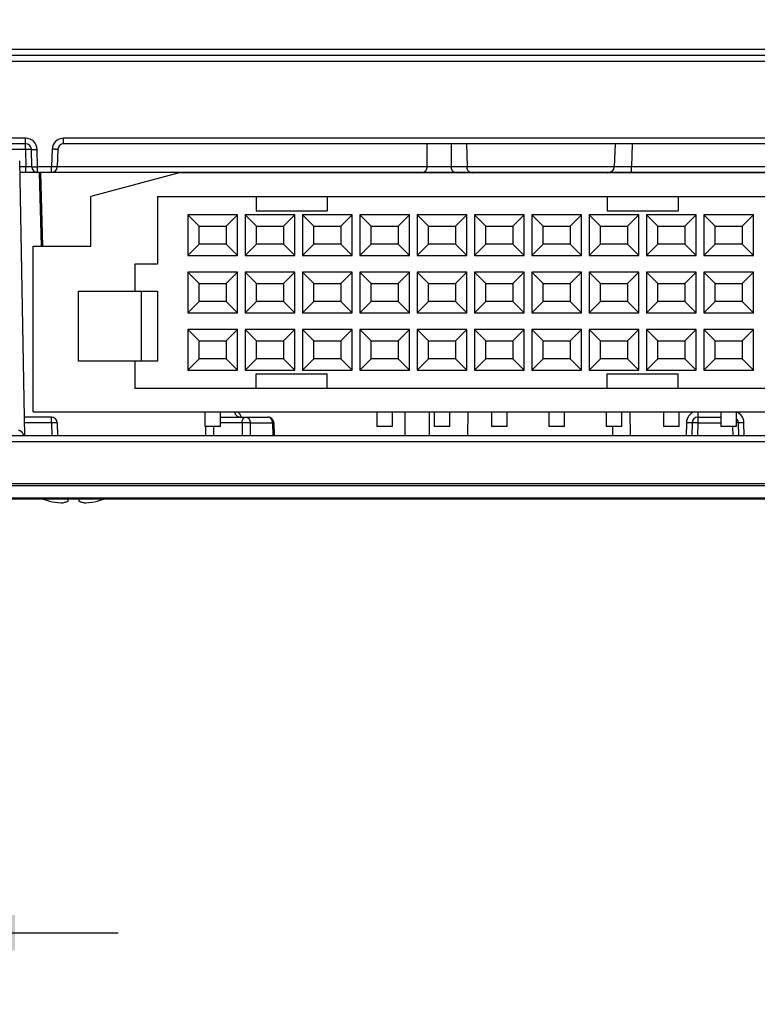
# Model space of a CAD drawing. Header units: inches. Extents: x 0 to 22, y 0 to 17.
# Tile 23 of 30: x 14.9 to 16.2, y 5.9 to 7.6. Entities that reach past the tile are written whole.
import ezdxf

# ---------------------------------------------------------------- set-up
doc = ezdxf.new("R2010")
doc.units = ezdxf.units.IN
doc.header["$LTSCALE"] = 1.21
doc.header["$MEASUREMENT"] = 0
doc.layers.get('0').update_dxf_attribs({"linetype": 'CONTINUOUS'})
doc.layers.add('DIMENSIONS', color=7, linetype='CONTINUOUS')
doc.styles.get("Standard").update_dxf_attribs({"font": 'txt', "width": 0.8})
doc.dimstyles.new('DIMSTYLE_1', dxfattribs={"dimtxt": 0.125, "dimasz": 0.18, "dimexe": 0.18, "dimexo": 0.0625, "dimgap": 0.09, "dimtad": 0, "dimtih": 1, "dimtoh": 1, "dimdec": 3, "dimzin": 4, "dimdsep": 46, "dimtxsty": 'STANDARD', "dimblk": '_FILLED', "dimblk1": '_FILLED', "dimblk2": '_FILLED', "dimcen": 0.09, "dimadec": 0, "dimazin": 0, "dimtp": 0.01, "dimtm": 0.01, "dimtfac": 1, "dimtdec": 3, "dimtofl": 0, "dimtmove": 0, "dimatfit": 3, "dimldrblk": '_FILLED', "dimfxl": 1, "dimtolj": 1, "dimtzin": 4, "dimarcsym": 0})

# ---------------------------------------------------------------- blocks, each defined once
blk = doc.blocks.new('_FILLED')
at = {"color": 0, "linetype": 'BYBLOCK'}
blk.add_solid([(0, 0), (-1, 0.1736), (-1, -0.1736)], dxfattribs=at)
blk = doc.blocks.new('*D8')
at = {"layer": 'DIMENSIONS', "color": 2, "linetype": 'CONTINUOUS'}
for p, q in [((14.6837, 7.2634), (14.6837, 8.5039)), ((17.2337, 7.2634), (17.2337, 8.5039)), ((14.6837, 8.3789), (15.2337, 8.3789)), ((17.2337, 8.3789), (16.6837, 8.3789))]:
    blk.add_line(p, q, dxfattribs=at)
at = {"layer": 'DIMENSIONS', "color": 2, "linetype": 'CONTINUOUS', "xscale": 0.18, "yscale": 0.18, "zscale": 0.18, "rotation": 180}
blk.add_blockref('_FILLED', (14.6837, 8.3789), dxfattribs=at)
at = {"layer": 'DIMENSIONS', "color": 2, "linetype": 'CONTINUOUS', "xscale": 0.18, "yscale": 0.18, "zscale": 0.18}
blk.add_blockref('_FILLED', (17.2337, 8.3789), dxfattribs=at)
at = {"layer": 'DIMENSIONS', "color": 2, "linetype": 'CONTINUOUS', "insert": (15.9587, 8.4414), "char_height": 0.125, "width": 1.325, "attachment_point": 2, "line_spacing_factor": 0.9}
blk.add_mtext('2.550{\\Ftxt.shx;\\W1.000000;\\H0.125000; }[64.77]', dxfattribs=at)
blk = doc.blocks.new('*D9')
at = {"layer": 'DIMENSIONS', "color": 2, "linetype": 'CONTINUOUS'}
for p, q in [((14.2309, 7.2723), (14.2309, 5.863)), ((14.6837, 7.1384), (14.6837, 5.863)), ((14.2309, 5.988), (13.8533, 5.988)), ((14.6837, 5.988), (15.0437, 5.988))]:
    blk.add_line(p, q, dxfattribs=at)
at = {"layer": 'DIMENSIONS', "color": 2, "linetype": 'CONTINUOUS', "xscale": 0.18, "yscale": 0.18, "zscale": 0.18}
blk.add_blockref('_FILLED', (14.2309, 5.988), dxfattribs=at)
at = {"layer": 'DIMENSIONS', "color": 2, "linetype": 'CONTINUOUS', "xscale": 0.18, "yscale": 0.18, "zscale": 0.18, "rotation": 180}
blk.add_blockref('_FILLED', (14.6837, 5.988), dxfattribs=at)
at = {"layer": 'DIMENSIONS', "color": 2, "linetype": 'CONTINUOUS', "insert": (13.7908, 6.0505), "char_height": 0.125, "width": 1.125, "attachment_point": 3, "line_spacing_factor": 0.9}
blk.add_mtext('.453{\\Ftxt.shx;\\W1.000000;\\H0.125000; }[11.5]', dxfattribs=at)

msp = doc.modelspace()

# ---------------------------------------------------------------- linework, layer by layer
at = {"color": 7, "linetype": 'CONTINUOUS'}
for p, q in [((17.3594, 7.5293), (14.558, 7.5293)), ((17.3594, 7.5189), (14.558, 7.5189)), ((14.8414, 7.5093), (17.076, 7.5093)), ((14.8824, 7.3746), (14.8461, 7.3746)), ((14.8824, 7.3551), (14.8824, 7.3746)), ((14.9486, 7.3649), (14.9486, 7.3746)), ((16.9688, 7.3746), (14.9486, 7.3746)), ((14.8824, 7.3649), (14.2423, 7.3649)), ((14.8824, 7.3551), (14.4988, 7.3551)), ((14.8824, 7.3551), (14.8829, 7.3248)), ((14.8924, 7.3551), (14.8824, 7.3551)), ((14.8929, 7.3248), (14.8924, 7.3551)), ((14.9029, 7.3246), (14.9024, 7.3549)), ((14.9286, 7.3553), (14.9276, 7.3246)), ((14.9386, 7.3553), (14.9375, 7.3246)), ((16.9688, 7.3649), (14.9486, 7.3649)), ((15.5827, 7.3246), (15.5829, 7.3649)), ((15.625, 7.3246), (15.6251, 7.3649)), ((15.6514, 7.3649), (15.6523, 7.3246)), ((15.9105, 7.3649), (15.9091, 7.3246)), ((15.9405, 7.3649), (15.9391, 7.3246)), ((14.8719, 7.3351), (14.8803, 6.8549)), ((14.8829, 7.3248), (14.8721, 7.3248)), ((14.8829, 7.3149), (14.8829, 7.3248)), ((14.8929, 7.3248), (14.8829, 7.3248)), ((14.9029, 7.3149), (14.9029, 7.3246)), ((14.9276, 7.3246), (14.9029, 7.3246)), ((14.9276, 7.3149), (14.9276, 7.3246)), ((15.5827, 7.3246), (14.9375, 7.3246)), ((15.9091, 7.3246), (15.625, 7.3246)), ((15.9391, 7.3149), (15.9391, 7.3246)), ((16.7604, 7.3246), (15.9391, 7.3246)), ((17.0452, 7.3149), (14.8723, 7.3149)), ((14.9099, 7.1862), (14.9068, 7.3149)), ((14.9123, 7.1862), (14.9091, 7.3149)), ((15.1503, 7.3141), (14.996, 7.2728)), ((16.7671, 7.3141), (15.1503, 7.3141)), ((15.4898, 7.3149), (15.4898, 7.3141)), ((15.4934, 7.3149), (15.4934, 7.3141)), ((15.524, 7.3149), (15.524, 7.3141)), ((15.5381, 7.3149), (15.5381, 7.3141)), ((15.9288, 7.3149), (15.9289, 7.3141)), ((14.996, 7.1862), (14.996, 7.2728)), ((15.1123, 7.2728), (15.1123, 7.1547)), ((15.1123, 7.2728), (16.8052, 7.2728)), ((15.2843, 7.2728), (15.2843, 7.2478)), ((15.4083, 7.2728), (15.4083, 7.2478)), ((15.8967, 7.2728), (15.8967, 7.2478)), ((16.0207, 7.2728), (16.0207, 7.2478)), ((15.1654, 7.2409), (15.1654, 7.17)), ((15.1654, 7.2409), (15.1851, 7.2212)), ((15.252, 7.2409), (15.1654, 7.2409)), ((15.252, 7.2409), (15.2323, 7.2212)), ((15.252, 7.17), (15.252, 7.2409)), ((15.2654, 7.2409), (15.2654, 7.17)), ((15.2654, 7.2409), (15.2851, 7.2212)), ((15.352, 7.2409), (15.2654, 7.2409)), ((15.2843, 7.2478), (15.4083, 7.2478)), ((15.352, 7.2409), (15.3323, 7.2212)), ((15.352, 7.17), (15.352, 7.2409)), ((15.3654, 7.2409), (15.3654, 7.17)), ((15.3654, 7.2409), (15.3851, 7.2212)), ((15.452, 7.2409), (15.3654, 7.2409)), ((15.452, 7.2409), (15.4323, 7.2212)), ((15.452, 7.17), (15.452, 7.2409)), ((15.4654, 7.2409), (15.4654, 7.17)), ((15.4654, 7.2409), (15.4851, 7.2212)), ((15.552, 7.2409), (15.4654, 7.2409)), ((15.552, 7.2409), (15.5323, 7.2212)), ((15.552, 7.17), (15.552, 7.2409)), ((15.5654, 7.2409), (15.5654, 7.17)), ((15.5654, 7.2409), (15.5851, 7.2212)), ((15.652, 7.2409), (15.5654, 7.2409)), ((15.652, 7.2409), (15.6323, 7.2212)), ((15.652, 7.17), (15.652, 7.2409)), ((15.6654, 7.2409), (15.6654, 7.17)), ((15.6654, 7.2409), (15.6851, 7.2212)), ((15.752, 7.2409), (15.6654, 7.2409)), ((15.752, 7.2409), (15.7323, 7.2212)), ((15.752, 7.17), (15.752, 7.2409)), ((15.7654, 7.2409), (15.7654, 7.17)), ((15.7654, 7.2409), (15.7851, 7.2212)), ((15.852, 7.2409), (15.7654, 7.2409)), ((15.852, 7.2409), (15.8323, 7.2212)), ((15.852, 7.17), (15.852, 7.2409)), ((15.8654, 7.2409), (15.8654, 7.17)), ((15.8654, 7.2409), (15.8851, 7.2212)), ((15.952, 7.2409), (15.8654, 7.2409)), ((15.8967, 7.2478), (16.0207, 7.2478)), ((15.952, 7.2409), (15.9323, 7.2212)), ((15.952, 7.17), (15.952, 7.2409)), ((15.9654, 7.2409), (15.9654, 7.17)), ((16.052, 7.2409), (15.9654, 7.2409)), ((15.9654, 7.2409), (15.9851, 7.2212)), ((16.052, 7.2409), (16.0323, 7.2212)), ((16.052, 7.17), (16.052, 7.2409)), ((16.0654, 7.2409), (16.0654, 7.17)), ((16.152, 7.2409), (16.0654, 7.2409)), ((16.0654, 7.2409), (16.0851, 7.2212)), ((16.152, 7.2409), (16.1323, 7.2212)), ((16.152, 7.17), (16.152, 7.2409)), ((15.1851, 7.1897), (15.1851, 7.2212)), ((15.1851, 7.2212), (15.2323, 7.2212)), ((15.2323, 7.2212), (15.2323, 7.1897)), ((15.2851, 7.1897), (15.2851, 7.2212)), ((15.2851, 7.2212), (15.3323, 7.2212)), ((15.3323, 7.2212), (15.3323, 7.1897)), ((15.3851, 7.1897), (15.3851, 7.2212)), ((15.3851, 7.2212), (15.4323, 7.2212)), ((15.4323, 7.2212), (15.4323, 7.1897)), ((15.4851, 7.1897), (15.4851, 7.2212)), ((15.4851, 7.2212), (15.5323, 7.2212)), ((15.5323, 7.2212), (15.5323, 7.1897)), ((15.5851, 7.1897), (15.5851, 7.2212)), ((15.5851, 7.2212), (15.6323, 7.2212)), ((15.6323, 7.2212), (15.6323, 7.1897)), ((15.6851, 7.1897), (15.6851, 7.2212)), ((15.6851, 7.2212), (15.7323, 7.2212)), ((15.7323, 7.2212), (15.7323, 7.1897)), ((15.7851, 7.1897), (15.7851, 7.2212)), ((15.7851, 7.2212), (15.8323, 7.2212)), ((15.8323, 7.2212), (15.8323, 7.1897)), ((15.8851, 7.1897), (15.8851, 7.2212)), ((15.8851, 7.2212), (15.9323, 7.2212)), ((15.9323, 7.2212), (15.9323, 7.1897)), ((15.9851, 7.1897), (15.9851, 7.2212)), ((15.9851, 7.2212), (16.0323, 7.2212)), ((16.0323, 7.2212), (16.0323, 7.1897)), ((16.0851, 7.1897), (16.0851, 7.2212)), ((16.0851, 7.2212), (16.1323, 7.2212)), ((16.1323, 7.2212), (16.1323, 7.1897)), ((14.8957, 6.8968), (14.8957, 7.1862)), ((14.8957, 7.1862), (14.996, 7.1862)), ((15.1654, 7.17), (15.1851, 7.1897)), ((15.2323, 7.1897), (15.1851, 7.1897)), ((15.252, 7.17), (15.2323, 7.1897)), ((15.2654, 7.17), (15.2851, 7.1897)), ((15.3323, 7.1897), (15.2851, 7.1897)), ((15.352, 7.17), (15.3323, 7.1897)), ((15.3654, 7.17), (15.3851, 7.1897)), ((15.4323, 7.1897), (15.3851, 7.1897)), ((15.452, 7.17), (15.4323, 7.1897)), ((15.4654, 7.17), (15.4851, 7.1897)), ((15.5323, 7.1897), (15.4851, 7.1897)), ((15.552, 7.17), (15.5323, 7.1897)), ((15.5654, 7.17), (15.5851, 7.1897)), ((15.6323, 7.1897), (15.5851, 7.1897)), ((15.652, 7.17), (15.6323, 7.1897)), ((15.6654, 7.17), (15.6851, 7.1897)), ((15.7323, 7.1897), (15.6851, 7.1897)), ((15.752, 7.17), (15.7323, 7.1897)), ((15.7654, 7.17), (15.7851, 7.1897)), ((15.8323, 7.1897), (15.7851, 7.1897)), ((15.852, 7.17), (15.8323, 7.1897)), ((15.8654, 7.17), (15.8851, 7.1897)), ((15.9323, 7.1897), (15.8851, 7.1897)), ((15.952, 7.17), (15.9323, 7.1897)), ((15.9654, 7.17), (15.9851, 7.1897)), ((16.0323, 7.1897), (15.9851, 7.1897)), ((16.052, 7.17), (16.0323, 7.1897)), ((16.0654, 7.17), (16.0851, 7.1897)), ((16.1323, 7.1897), (16.0851, 7.1897)), ((16.152, 7.17), (16.1323, 7.1897)), ((15.1654, 7.17), (15.252, 7.17)), ((15.2654, 7.17), (15.352, 7.17)), ((15.3654, 7.17), (15.452, 7.17)), ((15.4654, 7.17), (15.552, 7.17)), ((15.5654, 7.17), (15.652, 7.17)), ((15.6654, 7.17), (15.752, 7.17)), ((15.7654, 7.17), (15.852, 7.17)), ((15.8654, 7.17), (15.952, 7.17)), ((15.9654, 7.17), (16.052, 7.17)), ((16.0654, 7.17), (16.152, 7.17)), ((15.0729, 7.1547), (15.0729, 7.1074)), ((15.1123, 7.1547), (15.0729, 7.1547)), ((15.1654, 7.1409), (15.1654, 7.07)), ((15.1654, 7.1409), (15.1851, 7.1212)), ((15.252, 7.1409), (15.1654, 7.1409)), ((15.252, 7.1409), (15.2323, 7.1212)), ((15.252, 7.07), (15.252, 7.1409)), ((15.2654, 7.1409), (15.2654, 7.07)), ((15.2654, 7.1409), (15.2851, 7.1212)), ((15.352, 7.1409), (15.2654, 7.1409)), ((15.352, 7.1409), (15.3323, 7.1212)), ((15.352, 7.07), (15.352, 7.1409)), ((15.3654, 7.1409), (15.3654, 7.07)), ((15.3654, 7.1409), (15.3851, 7.1212)), ((15.452, 7.1409), (15.3654, 7.1409)), ((15.452, 7.1409), (15.4323, 7.1212)), ((15.452, 7.07), (15.452, 7.1409)), ((15.4654, 7.1409), (15.4654, 7.07)), ((15.4654, 7.1409), (15.4851, 7.1212)), ((15.552, 7.1409), (15.4654, 7.1409)), ((15.552, 7.1409), (15.5323, 7.1212)), ((15.552, 7.07), (15.552, 7.1409)), ((15.5654, 7.1409), (15.5654, 7.07)), ((15.5654, 7.1409), (15.5851, 7.1212)), ((15.652, 7.1409), (15.5654, 7.1409)), ((15.652, 7.1409), (15.6323, 7.1212)), ((15.652, 7.07), (15.652, 7.1409)), ((15.6654, 7.1409), (15.6654, 7.07)), ((15.6654, 7.1409), (15.6851, 7.1212)), ((15.752, 7.1409), (15.6654, 7.1409)), ((15.752, 7.1409), (15.7323, 7.1212)), ((15.752, 7.07), (15.752, 7.1409)), ((15.7654, 7.1409), (15.7654, 7.07)), ((15.7654, 7.1409), (15.7851, 7.1212)), ((15.852, 7.1409), (15.7654, 7.1409)), ((15.852, 7.1409), (15.8323, 7.1212)), ((15.852, 7.07), (15.852, 7.1409)), ((15.8654, 7.1409), (15.8654, 7.07)), ((15.952, 7.1409), (15.8654, 7.1409)), ((15.8654, 7.1409), (15.8851, 7.1212)), ((15.952, 7.1409), (15.9323, 7.1212)), ((15.952, 7.07), (15.952, 7.1409)), ((15.9654, 7.1409), (15.9654, 7.07)), ((16.052, 7.1409), (15.9654, 7.1409)), ((15.9654, 7.1409), (15.9851, 7.1212)), ((16.052, 7.1409), (16.0323, 7.1212)), ((16.052, 7.07), (16.052, 7.1409)), ((16.152, 7.1409), (16.0654, 7.1409)), ((16.0654, 7.1409), (16.0654, 7.07)), ((16.0654, 7.1409), (16.0851, 7.1212)), ((16.152, 7.1409), (16.1323, 7.1212)), ((16.152, 7.07), (16.152, 7.1409)), ((15.1851, 7.0897), (15.1851, 7.1212)), ((15.1851, 7.1212), (15.2323, 7.1212)), ((15.2323, 7.1212), (15.2323, 7.0897)), ((15.2851, 7.0897), (15.2851, 7.1212)), ((15.2851, 7.1212), (15.3323, 7.1212)), ((15.3323, 7.1212), (15.3323, 7.0897)), ((15.3851, 7.0897), (15.3851, 7.1212)), ((15.3851, 7.1212), (15.4323, 7.1212)), ((15.4323, 7.1212), (15.4323, 7.0897)), ((15.4851, 7.0897), (15.4851, 7.1212)), ((15.4851, 7.1212), (15.5323, 7.1212)), ((15.5323, 7.1212), (15.5323, 7.0897)), ((15.5851, 7.0897), (15.5851, 7.1212)), ((15.5851, 7.1212), (15.6323, 7.1212)), ((15.6323, 7.1212), (15.6323, 7.0897)), ((15.6851, 7.0897), (15.6851, 7.1212)), ((15.6851, 7.1212), (15.7323, 7.1212)), ((15.7323, 7.1212), (15.7323, 7.0897)), ((15.7851, 7.0897), (15.7851, 7.1212)), ((15.7851, 7.1212), (15.8323, 7.1212)), ((15.8323, 7.1212), (15.8323, 7.0897)), ((15.8851, 7.0897), (15.8851, 7.1212)), ((15.8851, 7.1212), (15.9323, 7.1212)), ((15.9323, 7.1212), (15.9323, 7.0897)), ((15.9851, 7.1212), (16.0323, 7.1212)), ((15.9851, 7.0897), (15.9851, 7.1212)), ((16.0323, 7.1212), (16.0323, 7.0897)), ((16.0851, 7.1212), (16.1323, 7.1212)), ((16.0851, 7.0897), (16.0851, 7.1212)), ((16.1323, 7.1212), (16.1323, 7.0897)), ((14.9745, 6.9854), (14.9745, 7.1074)), ((14.9745, 7.1074), (15.1123, 7.1074)), ((15.0847, 6.9854), (15.0847, 7.1074)), ((15.1123, 7.1074), (15.1123, 6.9854)), ((15.1654, 7.07), (15.1851, 7.0897)), ((15.2323, 7.0897), (15.1851, 7.0897)), ((15.252, 7.07), (15.2323, 7.0897)), ((15.2654, 7.07), (15.2851, 7.0897)), ((15.3323, 7.0897), (15.2851, 7.0897)), ((15.352, 7.07), (15.3323, 7.0897)), ((15.3654, 7.07), (15.3851, 7.0897)), ((15.4323, 7.0897), (15.3851, 7.0897)), ((15.452, 7.07), (15.4323, 7.0897)), ((15.4654, 7.07), (15.4851, 7.0897)), ((15.5323, 7.0897), (15.4851, 7.0897)), ((15.552, 7.07), (15.5323, 7.0897)), ((15.5654, 7.07), (15.5851, 7.0897)), ((15.6323, 7.0897), (15.5851, 7.0897)), ((15.652, 7.07), (15.6323, 7.0897)), ((15.6654, 7.07), (15.6851, 7.0897)), ((15.7323, 7.0897), (15.6851, 7.0897)), ((15.752, 7.07), (15.7323, 7.0897)), ((15.7654, 7.07), (15.7851, 7.0897)), ((15.8323, 7.0897), (15.7851, 7.0897)), ((15.852, 7.07), (15.8323, 7.0897)), ((15.8654, 7.07), (15.8851, 7.0897)), ((15.9323, 7.0897), (15.8851, 7.0897)), ((15.952, 7.07), (15.9323, 7.0897)), ((15.9654, 7.07), (15.9851, 7.0897)), ((16.0323, 7.0897), (15.9851, 7.0897)), ((16.052, 7.07), (16.0323, 7.0897)), ((16.0654, 7.07), (16.0851, 7.0897)), ((16.1323, 7.0897), (16.0851, 7.0897)), ((16.152, 7.07), (16.1323, 7.0897)), ((15.1654, 7.07), (15.252, 7.07)), ((15.2654, 7.07), (15.352, 7.07)), ((15.3654, 7.07), (15.452, 7.07)), ((15.4654, 7.07), (15.552, 7.07)), ((15.5654, 7.07), (15.652, 7.07)), ((15.6654, 7.07), (15.752, 7.07)), ((15.7654, 7.07), (15.852, 7.07)), ((15.8654, 7.07), (15.952, 7.07)), ((15.9654, 7.07), (16.052, 7.07)), ((16.0654, 7.07), (16.152, 7.07)), ((15.1654, 7.0409), (15.1654, 6.97)), ((15.1654, 7.0409), (15.1851, 7.0212)), ((15.252, 7.0409), (15.1654, 7.0409)), ((15.252, 7.0409), (15.2323, 7.0212)), ((15.252, 6.97), (15.252, 7.0409)), ((15.2654, 7.0409), (15.2654, 6.97)), ((15.2654, 7.0409), (15.2851, 7.0212)), ((15.352, 7.0409), (15.2654, 7.0409)), ((15.352, 7.0409), (15.3323, 7.0212)), ((15.352, 6.97), (15.352, 7.0409)), ((15.3654, 7.0409), (15.3654, 6.97)), ((15.3654, 7.0409), (15.3851, 7.0212)), ((15.452, 7.0409), (15.3654, 7.0409)), ((15.452, 7.0409), (15.4323, 7.0212)), ((15.452, 6.97), (15.452, 7.0409)), ((15.4654, 7.0409), (15.4654, 6.97)), ((15.4654, 7.0409), (15.4851, 7.0212)), ((15.552, 7.0409), (15.4654, 7.0409)), ((15.552, 7.0409), (15.5323, 7.0212)), ((15.552, 6.97), (15.552, 7.0409)), ((15.5654, 7.0409), (15.5654, 6.97)), ((15.5654, 7.0409), (15.5851, 7.0212)), ((15.652, 7.0409), (15.5654, 7.0409)), ((15.652, 7.0409), (15.6323, 7.0212)), ((15.652, 6.97), (15.652, 7.0409)), ((15.6654, 7.0409), (15.6654, 6.97)), ((15.6654, 7.0409), (15.6851, 7.0212)), ((15.752, 7.0409), (15.6654, 7.0409)), ((15.752, 7.0409), (15.7323, 7.0212)), ((15.752, 6.97), (15.752, 7.0409)), ((15.7654, 7.0409), (15.7851, 7.0212)), ((15.7654, 7.0409), (15.7654, 6.97)), ((15.852, 7.0409), (15.7654, 7.0409)), ((15.852, 7.0409), (15.8323, 7.0212)), ((15.852, 6.97), (15.852, 7.0409)), ((15.952, 7.0409), (15.8654, 7.0409)), ((15.8654, 7.0409), (15.8851, 7.0212)), ((15.8654, 7.0409), (15.8654, 6.97)), ((15.952, 7.0409), (15.9323, 7.0212)), ((15.952, 6.97), (15.952, 7.0409)), ((16.052, 7.0409), (15.9654, 7.0409)), ((15.9654, 7.0409), (15.9654, 6.97)), ((15.9654, 7.0409), (15.9851, 7.0212)), ((16.052, 7.0409), (16.0323, 7.0212)), ((16.052, 6.97), (16.052, 7.0409)), ((16.152, 7.0409), (16.0654, 7.0409)), ((16.0654, 7.0409), (16.0851, 7.0212)), ((16.0654, 7.0409), (16.0654, 6.97)), ((16.152, 7.0409), (16.1323, 7.0212)), ((16.152, 6.97), (16.152, 7.0409)), ((15.1851, 6.9897), (15.1851, 7.0212)), ((15.1851, 7.0212), (15.2323, 7.0212)), ((15.2323, 7.0212), (15.2323, 6.9897)), ((15.2851, 6.9897), (15.2851, 7.0212)), ((15.2851, 7.0212), (15.3323, 7.0212)), ((15.3323, 7.0212), (15.3323, 6.9897)), ((15.3851, 6.9897), (15.3851, 7.0212)), ((15.3851, 7.0212), (15.4323, 7.0212)), ((15.4323, 7.0212), (15.4323, 6.9897)), ((15.4851, 6.9897), (15.4851, 7.0212)), ((15.4851, 7.0212), (15.5323, 7.0212)), ((15.5323, 7.0212), (15.5323, 6.9897)), ((15.5851, 6.9897), (15.5851, 7.0212)), ((15.5851, 7.0212), (15.6323, 7.0212)), ((15.6323, 7.0212), (15.6323, 6.9897)), ((15.6851, 6.9897), (15.6851, 7.0212)), ((15.6851, 7.0212), (15.7323, 7.0212)), ((15.7323, 7.0212), (15.7323, 6.9897)), ((15.7851, 6.9897), (15.7851, 7.0212)), ((15.7851, 7.0212), (15.8323, 7.0212)), ((15.8323, 7.0212), (15.8323, 6.9897)), ((15.8851, 7.0212), (15.9323, 7.0212)), ((15.8851, 6.9897), (15.8851, 7.0212)), ((15.9323, 7.0212), (15.9323, 6.9897)), ((15.9851, 7.0212), (16.0323, 7.0212)), ((15.9851, 6.9897), (15.9851, 7.0212)), ((16.0323, 7.0212), (16.0323, 6.9897)), ((16.0851, 7.0212), (16.1323, 7.0212)), ((16.0851, 6.9897), (16.0851, 7.0212)), ((16.1323, 7.0212), (16.1323, 6.9897)), ((15.1123, 6.9854), (14.9745, 6.9854)), ((15.0729, 6.9854), (15.0729, 6.9381)), ((15.1654, 6.97), (15.1851, 6.9897)), ((15.2323, 6.9897), (15.1851, 6.9897)), ((15.252, 6.97), (15.2323, 6.9897)), ((15.2654, 6.97), (15.2851, 6.9897)), ((15.3323, 6.9897), (15.2851, 6.9897)), ((15.352, 6.97), (15.3323, 6.9897)), ((15.3654, 6.97), (15.3851, 6.9897)), ((15.4323, 6.9897), (15.3851, 6.9897)), ((15.452, 6.97), (15.4323, 6.9897)), ((15.4654, 6.97), (15.4851, 6.9897)), ((15.5323, 6.9897), (15.4851, 6.9897)), ((15.552, 6.97), (15.5323, 6.9897)), ((15.5654, 6.97), (15.5851, 6.9897)), ((15.6323, 6.9897), (15.5851, 6.9897)), ((15.652, 6.97), (15.6323, 6.9897)), ((15.6654, 6.97), (15.6851, 6.9897)), ((15.7323, 6.9897), (15.6851, 6.9897)), ((15.752, 6.97), (15.7323, 6.9897)), ((15.7654, 6.97), (15.7851, 6.9897)), ((15.8323, 6.9897), (15.7851, 6.9897)), ((15.852, 6.97), (15.8323, 6.9897)), ((15.8654, 6.97), (15.8851, 6.9897)), ((15.9323, 6.9897), (15.8851, 6.9897)), ((15.952, 6.97), (15.9323, 6.9897)), ((15.9654, 6.97), (15.9851, 6.9897)), ((16.0323, 6.9897), (15.9851, 6.9897)), ((16.052, 6.97), (16.0323, 6.9897)), ((16.0654, 6.97), (16.0851, 6.9897)), ((16.1323, 6.9897), (16.0851, 6.9897)), ((16.152, 6.97), (16.1323, 6.9897)), ((15.1654, 6.97), (15.252, 6.97)), ((15.2654, 6.97), (15.352, 6.97)), ((15.2843, 6.9381), (15.2843, 6.9631)), ((15.2843, 6.9631), (15.4083, 6.9631)), ((15.3654, 6.97), (15.452, 6.97)), ((15.4083, 6.9381), (15.4083, 6.9631)), ((15.4654, 6.97), (15.552, 6.97)), ((15.5654, 6.97), (15.652, 6.97)), ((15.6654, 6.97), (15.752, 6.97)), ((15.7654, 6.97), (15.852, 6.97)), ((15.8654, 6.97), (15.952, 6.97)), ((15.8967, 6.9631), (16.0207, 6.9631)), ((15.8967, 6.9381), (15.8967, 6.9631)), ((15.9654, 6.97), (16.052, 6.97)), ((16.0207, 6.9381), (16.0207, 6.9631)), ((16.0654, 6.97), (16.152, 6.97)), ((15.0729, 6.9381), (16.8445, 6.9381)), ((14.8957, 6.8968), (17.0217, 6.8968)), ((15.1949, 6.8968), (15.1949, 6.8712)), ((15.2225, 6.8712), (15.2225, 6.8968)), ((15.4949, 6.8968), (15.4949, 6.8712)), ((15.5225, 6.8712), (15.5225, 6.8968)), ((15.5441, 6.8968), (15.5441, 6.8549)), ((15.5863, 6.8968), (15.5864, 6.8549)), ((15.5949, 6.8968), (15.5949, 6.8712)), ((15.6225, 6.8712), (15.6225, 6.8968)), ((15.6538, 6.8549), (15.6542, 6.8968)), ((15.6949, 6.8968), (15.6949, 6.8712)), ((15.7225, 6.8712), (15.7225, 6.8968)), ((15.7949, 6.8968), (15.7949, 6.8712)), ((15.8225, 6.8712), (15.8225, 6.8968)), ((15.8949, 6.8968), (15.8949, 6.8712)), ((15.9225, 6.8712), (15.9225, 6.8968)), ((15.9361, 6.8968), (15.9369, 6.8549)), ((15.9949, 6.8968), (15.9949, 6.8712)), ((16.0225, 6.8712), (16.0225, 6.8968)), ((16.055, 6.8968), (16.055, 6.8781)), ((16.0949, 6.8968), (16.0949, 6.8712)), ((16.1225, 6.8712), (16.1225, 6.8968)), ((14.9274, 6.8879), (14.8797, 6.8879)), ((14.9274, 6.8781), (14.8799, 6.8781)), ((14.9274, 6.8781), (14.9274, 6.8879)), ((14.9274, 6.8781), (14.9278, 6.8549)), ((14.9374, 6.8781), (14.9274, 6.8781)), ((14.9374, 6.8781), (14.9378, 6.8549)), ((15.2225, 6.8879), (15.3051, 6.8879)), ((15.2599, 6.8781), (15.2225, 6.8781)), ((15.2599, 6.8781), (15.26, 6.8549)), ((15.274, 6.8781), (15.2599, 6.8781)), ((15.274, 6.8781), (15.274, 6.8549)), ((15.274, 6.8781), (15.3128, 6.8781)), ((15.3151, 6.8782), (15.3128, 6.8781)), ((15.3128, 6.8781), (15.3134, 6.8549)), ((15.3151, 6.8782), (15.3157, 6.8549)), ((16.035, 6.8781), (16.0346, 6.8549)), ((16.045, 6.8781), (16.035, 6.8781)), ((16.045, 6.8781), (16.0446, 6.8549)), ((16.055, 6.8781), (16.045, 6.8781)), ((16.055, 6.8781), (16.0546, 6.8549)), ((16.055, 6.8879), (16.0949, 6.8879)), ((16.055, 6.8781), (16.0949, 6.8781)), ((16.1254, 6.8781), (16.1225, 6.8782)), ((16.1254, 6.8781), (16.1258, 6.8549)), ((16.1354, 6.8781), (16.1254, 6.8781)), ((16.1358, 6.8549), (16.1354, 6.8781)), ((15.2225, 6.8712), (15.1949, 6.8712)), ((15.196, 6.8712), (15.1961, 6.8549)), ((15.2101, 6.8712), (15.2102, 6.8549)), ((15.5225, 6.8712), (15.4949, 6.8712)), ((15.6225, 6.8712), (15.5949, 6.8712)), ((15.7225, 6.8712), (15.6949, 6.8712)), ((15.8225, 6.8712), (15.7949, 6.8712)), ((15.9225, 6.8712), (15.8949, 6.8712)), ((15.9069, 6.8549), (15.9066, 6.8712)), ((16.0225, 6.8712), (15.9949, 6.8712)), ((16.1225, 6.8712), (16.0949, 6.8712)), ((16.1155, 6.8712), (16.1158, 6.8549)), ((17.3573, 6.8549), (14.5601, 6.8549)), ((17.3573, 6.8448), (14.5601, 6.8448)), ((14.4107, 6.772), (17.5067, 6.772)), ((14.4108, 6.7685), (17.5067, 6.7685)), ((17.6492, 6.7449), (14.2683, 6.7449)), ((17.5067, 6.7464), (14.4108, 6.7464)), ((14.9563, 6.7413), (14.9563, 6.7449)), ((14.9753, 6.7449), (14.9753, 6.7413))]:
    msp.add_line(p, q, dxfattribs=at)
msp.add_lwpolyline([(15.2551, 6.8879), (15.2549, 6.8879), (15.2547, 6.888), (15.2546, 6.888)], dxfattribs=at)
for centre, radius, start, end in [((14.8824, 7.3546), 0.02, 1.0037, 89.9969), ((14.9486, 7.3546), 0.02, 90.0036, 177.9969), ((14.8824, 7.3549), 0.01, 0.9961, 90), ((14.9486, 7.3549), 0.01, 89.9966, 178), ((14.9029, 7.3249), 0.01, 181.0001, 270.0053), ((14.9276, 7.3249), 0.01, 270, 358), ((15.8991, 7.3249), 0.01, 270, 358), ((15.5971, 7.278), 0.0599, 141.9461, 142.9242), ((15.889, 7.3049), 0.01, 66.6818, 90), ((15.7905, 7.4579), 0.1916, 311.3768, 311.7559), ((16.055, 6.8778), 0.02, 107.793, 178.9965), ((16.1154, 6.8778), 0.02, 1.0026, 69.1959), ((14.9274, 6.8779), 0.01, 1, 90), ((15.3051, 6.8779), 0.01, 1.4087, 90), ((16.055, 6.8779), 0.01, 89.9936, 178.9959), ((16.1154, 6.8779), 0.01, 1, 44.704), ((14.9658, 6.8838), 0.1486, 249.2173, 253.5774), ((14.9513, 6.8484), 0.1105, 255.6044, 266.4328), ((14.9803, 6.8484), 0.1105, 273.5672, 284.3956), ((14.9658, 6.8838), 0.1486, 286.4226, 290.782)]:
    msp.add_arc(centre, radius, start, end, dxfattribs=at)
for points, knots in [([(14.8924, 7.3551), (14.8924, 7.3551), (14.8924, 7.3551), (14.8924, 7.3551), (14.8924, 7.3551), (14.8925, 7.3551), (14.8925, 7.3551), (14.8925, 7.355), (14.8926, 7.355), (14.8927, 7.355), (14.8929, 7.355), (14.8932, 7.355), (14.8936, 7.355), (14.8941, 7.3549), (14.8947, 7.3549), (14.8953, 7.3549), (14.8961, 7.3549), (14.8968, 7.3549), (14.8977, 7.3549), (14.8986, 7.3549), (14.8995, 7.3549), (14.9008, 7.3549), (14.9017, 7.3549), (14.9024, 7.3549)], [0, 0, 0, 0, 0.002088, 0.003815, 0.006081, 0.008909, 0.012311, 0.01629, 0.020848, 0.031702, 0.044862, 0.077992, 0.119954, 0.170359, 0.22873, 0.294512, 0.367076, 0.445725, 0.529706, 0.618212, 0.710393, 0.805361, 1, 1, 1, 1]), ([(14.9386, 7.3553), (14.9386, 7.3553), (14.9386, 7.3553), (14.9386, 7.3553), (14.9386, 7.3552), (14.9385, 7.3552), (14.9385, 7.3552), (14.9385, 7.3552), (14.9384, 7.3552), (14.9383, 7.3552), (14.9381, 7.3552), (14.9378, 7.3552), (14.9374, 7.3552), (14.9369, 7.3551), (14.9363, 7.3551), (14.9357, 7.3551), (14.9349, 7.3551), (14.9342, 7.3551), (14.9333, 7.3552), (14.9324, 7.3552), (14.9315, 7.3552), (14.9302, 7.3552), (14.9293, 7.3553), (14.9286, 7.3553)], [0, 0, 0, 0, 0.002088, 0.003814, 0.00608, 0.008908, 0.012309, 0.016287, 0.020845, 0.031697, 0.044855, 0.07798, 0.119936, 0.170334, 0.228699, 0.294475, 0.367034, 0.445679, 0.529659, 0.618166, 0.710352, 0.805328, 1, 1, 1, 1]), ([(14.8929, 7.3248), (14.8929, 7.3247), (14.8929, 7.3247), (14.8929, 7.3247), (14.893, 7.3247), (14.893, 7.3247), (14.893, 7.3247), (14.8931, 7.3247), (14.8931, 7.3247), (14.8932, 7.3247), (14.8934, 7.3247), (14.8937, 7.3246), (14.8941, 7.3246), (14.8946, 7.3246), (14.8952, 7.3246), (14.8959, 7.3246), (14.8966, 7.3245), (14.8974, 7.3245), (14.8982, 7.3245), (14.8991, 7.3245), (14.9, 7.3245), (14.9013, 7.3246), (14.9023, 7.3246), (14.9029, 7.3246)], [0, 0, 0, 0, 0.002088, 0.003815, 0.006081, 0.008909, 0.01231, 0.016289, 0.020848, 0.031702, 0.044861, 0.07799, 0.119951, 0.170356, 0.228728, 0.29451, 0.367074, 0.445724, 0.529705, 0.61821, 0.710392, 0.80536, 1, 1, 1, 1]), ([(14.9375, 7.3246), (14.9375, 7.3246), (14.9375, 7.3246), (14.9375, 7.3246), (14.9375, 7.3245), (14.9375, 7.3245), (14.9374, 7.3245), (14.9374, 7.3245), (14.9373, 7.3245), (14.9372, 7.3245), (14.9371, 7.3245), (14.9368, 7.3245), (14.9363, 7.3245), (14.9358, 7.3244), (14.9353, 7.3244), (14.9346, 7.3244), (14.9339, 7.3244), (14.9331, 7.3244), (14.9322, 7.3245), (14.9314, 7.3245), (14.9304, 7.3245), (14.9292, 7.3245), (14.9282, 7.3246), (14.9276, 7.3246)], [0, 0, 0, 0, 0.002088, 0.003814, 0.006079, 0.008907, 0.012308, 0.016287, 0.020844, 0.031696, 0.044854, 0.077978, 0.119933, 0.170331, 0.228696, 0.294473, 0.367031, 0.445678, 0.529657, 0.618164, 0.71035, 0.805327, 1, 1, 1, 1]), ([(15.5751, 7.3149), (15.5753, 7.3149), (15.5758, 7.315), (15.5766, 7.3151), (15.5773, 7.3153), (15.578, 7.3156), (15.5786, 7.3161), (15.5793, 7.3165), (15.5799, 7.3171), (15.5804, 7.3177), (15.5809, 7.3184), (15.5815, 7.3195), (15.5821, 7.3209), (15.5826, 7.3227), (15.5827, 7.3239), (15.5827, 7.3246)], [0, 0, 0, 0, 0.0542, 0.10875, 0.163973, 0.220164, 0.277566, 0.336363, 0.396678, 0.458571, 0.522042, 0.587034, 0.721004, 0.859266, 1, 1, 1, 1]), ([(15.625, 7.3246), (15.6234, 7.3246), (15.6199, 7.3245), (15.6146, 7.3245), (15.6089, 7.3244), (15.6031, 7.3244), (15.5974, 7.3244), (15.592, 7.3245), (15.5872, 7.3245), (15.5841, 7.3246), (15.5827, 7.3246)], [0, 0, 0, 0, 0.114846, 0.242814, 0.378998, 0.518159, 0.654936, 0.78406, 0.900568, 1, 1, 1, 1]), ([(15.6314, 7.3149), (15.6312, 7.3149), (15.6308, 7.315), (15.6302, 7.3151), (15.6296, 7.3153), (15.629, 7.3157), (15.6284, 7.3161), (15.6279, 7.3165), (15.6274, 7.3171), (15.6269, 7.3177), (15.6265, 7.3184), (15.6261, 7.3192), (15.6258, 7.32), (15.6255, 7.3209), (15.6253, 7.3218), (15.6251, 7.323), (15.625, 7.3239), (15.625, 7.3246)], [0, 0, 0, 0, 0.048643, 0.097914, 0.148389, 0.200568, 0.254842, 0.311487, 0.370664, 0.432428, 0.496737, 0.563467, 0.632419, 0.703339, 0.775923, 0.849823, 1, 1, 1, 1]), ([(15.6587, 7.3149), (15.6585, 7.3149), (15.6581, 7.315), (15.6575, 7.3151), (15.6569, 7.3153), (15.6563, 7.3157), (15.6558, 7.3161), (15.6552, 7.3165), (15.6547, 7.3171), (15.6543, 7.3177), (15.6538, 7.3184), (15.6535, 7.3192), (15.6531, 7.32), (15.6529, 7.3209), (15.6526, 7.3218), (15.6524, 7.323), (15.6523, 7.3239), (15.6523, 7.3246)], [0, 0, 0, 0, 0.048643, 0.097914, 0.148389, 0.200568, 0.254842, 0.311487, 0.370664, 0.432428, 0.496737, 0.563467, 0.632419, 0.703339, 0.775922, 0.849823, 1, 1, 1, 1]), ([(15.9391, 7.3246), (15.9381, 7.3246), (15.9362, 7.3245), (15.9333, 7.3245), (15.9304, 7.3245), (15.9277, 7.3245), (15.925, 7.3245), (15.9225, 7.3244), (15.9202, 7.3244), (15.918, 7.3244), (15.9163, 7.3244), (15.9151, 7.3244), (15.9142, 7.3244), (15.9134, 7.3245), (15.9127, 7.3245), (15.912, 7.3245), (15.9114, 7.3245), (15.9109, 7.3245), (15.9105, 7.3245), (15.9101, 7.3245), (15.9099, 7.3245), (15.9097, 7.3245), (15.9096, 7.3245), (15.9095, 7.3245), (15.9094, 7.3245), (15.9093, 7.3245), (15.9093, 7.3246), (15.9092, 7.3246), (15.9092, 7.3246), (15.9092, 7.3246), (15.9092, 7.3246), (15.9092, 7.3246), (15.9091, 7.3246), (15.9091, 7.3246), (15.9091, 7.3246), (15.9091, 7.3246)], [0, 0, 0, 0, 0.098001, 0.195062, 0.290252, 0.382652, 0.47137, 0.555549, 0.634374, 0.707084, 0.772977, 0.803165, 0.831416, 0.857661, 0.881838, 0.90389, 0.923762, 0.941408, 0.956787, 0.969862, 0.975526, 0.980604, 0.985092, 0.988987, 0.992289, 0.994998, 0.99613, 0.997114, 0.99795, 0.998638, 0.99918, 0.999579, 0.999726, 0.999842, 1, 1, 1, 1]), ([(15.5666, 7.3141), (15.5671, 7.3142), (15.5681, 7.3145), (15.5696, 7.3147), (15.5712, 7.3149), (15.5722, 7.3149), (15.5727, 7.3149)], [0, 0, 0, 0, 0.252855, 0.504023, 0.753172, 1, 1, 1, 1]), ([(15.5893, 7.3141), (15.5895, 7.3142), (15.5899, 7.3145), (15.5906, 7.3147), (15.5912, 7.3149), (15.5916, 7.3149), (15.5919, 7.3149)], [0, 0, 0, 0, 0.261251, 0.513118, 0.758306, 1, 1, 1, 1]), ([(15.6627, 7.3141), (15.6629, 7.3142), (15.6633, 7.3145), (15.6639, 7.3147), (15.6646, 7.3149), (15.665, 7.3149), (15.6652, 7.3149)], [0, 0, 0, 0, 0.261252, 0.513119, 0.758306, 1, 1, 1, 1]), ([(15.8946, 7.3149), (15.8949, 7.3149), (15.8955, 7.3149), (15.8963, 7.3147), (15.8972, 7.3145), (15.8977, 7.3142), (15.898, 7.3141)], [0, 0, 0, 0, 0.247854, 0.4966, 0.747061, 1, 1, 1, 1]), ([(15.2551, 6.8879), (15.2548, 6.8879), (15.2544, 6.888), (15.2537, 6.8881), (15.253, 6.8883), (15.2523, 6.8886), (15.2517, 6.8889), (15.2509, 6.8895), (15.2499, 6.8905), (15.249, 6.8918), (15.2482, 6.8933), (15.2477, 6.895), (15.2475, 6.8962), (15.2475, 6.8968)], [0, 0, 0, 0, 0.054599, 0.109517, 0.165044, 0.221456, 0.278978, 0.337793, 0.459614, 0.587458, 0.720916, 0.858938, 1, 1, 1, 1]), ([(15.2514, 6.8968), (15.2517, 6.8966), (15.2525, 6.8962), (15.2535, 6.8954), (15.2546, 6.8945), (15.2555, 6.8934), (15.2564, 6.8922), (15.2575, 6.8904), (15.2582, 6.889), (15.2586, 6.8879)], [0, 0, 0, 0, 0.108602, 0.221446, 0.338991, 0.461527, 0.589106, 0.721581, 1, 1, 1, 1]), ([(15.2599, 6.8781), (15.2599, 6.8787), (15.26, 6.8797), (15.2602, 6.881), (15.2604, 6.8819), (15.2607, 6.8827), (15.261, 6.8836), (15.2614, 6.8843), (15.2618, 6.8851), (15.2623, 6.8857), (15.2628, 6.8863), (15.2633, 6.8868), (15.2639, 6.8872), (15.2645, 6.8875), (15.2651, 6.8878), (15.2657, 6.8879), (15.2661, 6.8879), (15.2663, 6.8879)], [0, 0, 0, 0, 0.149999, 0.223896, 0.296519, 0.367508, 0.436548, 0.503372, 0.567771, 0.62961, 0.688839, 0.745506, 0.799768, 0.851901, 0.902299, 0.95147, 1, 1, 1, 1]), ([(15.2663, 6.8879), (15.2666, 6.8879), (15.2671, 6.8879), (15.2678, 6.8878), (15.2685, 6.8875), (15.2692, 6.8872), (15.2699, 6.8868), (15.2706, 6.8863), (15.2712, 6.8857), (15.2717, 6.8851), (15.2722, 6.8844), (15.2728, 6.8833), (15.2733, 6.8822), (15.2736, 6.881), (15.2739, 6.8797), (15.274, 6.8787), (15.274, 6.8781)], [0, 0, 0, 0, 0.054116, 0.108589, 0.163749, 0.219897, 0.277276, 0.336072, 0.396408, 0.458339, 0.521861, 0.58691, 0.72098, 0.78976, 0.859374, 1, 1, 1, 1]), ([(15.3128, 6.8781), (15.3128, 6.8787), (15.3127, 6.8797), (15.3124, 6.881), (15.3121, 6.8822), (15.3116, 6.8833), (15.311, 6.8844), (15.3105, 6.8851), (15.31, 6.8857), (15.3094, 6.8863), (15.3087, 6.8868), (15.308, 6.8872), (15.3073, 6.8875), (15.3066, 6.8878), (15.3059, 6.8879), (15.3054, 6.8879), (15.3051, 6.8879)], [0, 0, 0, 0, 0.140627, 0.210241, 0.279021, 0.413091, 0.478141, 0.541663, 0.603595, 0.663931, 0.722728, 0.780107, 0.836253, 0.891413, 0.945885, 1, 1, 1, 1]), ([(14.8701, 6.8649), (14.8703, 6.8649), (14.8706, 6.8649), (14.8711, 6.8649), (14.8715, 6.8648), (14.872, 6.8646), (14.8723, 6.8645), (14.8726, 6.8644), (14.8729, 6.8642), (14.8732, 6.864), (14.8736, 6.8638), (14.874, 6.8635), (14.8743, 6.8632), (14.8746, 6.8629), (14.875, 6.8626), (14.8753, 6.8622), (14.8755, 6.8619), (14.8758, 6.8615), (14.8762, 6.8611), (14.8766, 6.8605), (14.877, 6.8597), (14.8774, 6.8589), (14.8779, 6.8579), (14.8785, 6.8566), (14.8788, 6.8555), (14.879, 6.8549)], [0, 0, 0, 0, 0.033389, 0.066715, 0.099892, 0.132886, 0.165668, 0.181975, 0.198225, 0.230573, 0.262714, 0.294657, 0.32641, 0.357986, 0.389387, 0.420628, 0.451745, 0.482767, 0.513702, 0.575279, 0.636538, 0.697556, 0.75836, 0.879428, 1, 1, 1, 1]), ([(14.9444, 6.738), (14.9454, 6.7381), (14.9474, 6.7384), (14.9504, 6.7391), (14.9534, 6.7401), (14.9553, 6.7409), (14.9563, 6.7413)], [0, 0, 0, 0, 0.244707, 0.492201, 0.743614, 1, 1, 1, 1]), ([(14.9753, 6.7413), (14.9762, 6.7409), (14.9782, 6.7401), (14.9812, 6.7391), (14.9842, 6.7384), (14.9862, 6.7381), (14.9872, 6.738)], [0, 0, 0, 0, 0.256386, 0.507799, 0.755293, 1, 1, 1, 1])]:
    msp.add_open_spline(points, degree=3, knots=knots, dxfattribs=at)

# ---------------------------------------------------------------- dimensions: what is measured, and where the dimension line sits
at = {"layer": 'DIMENSIONS', "color": 2, "linetype": 'CONTINUOUS'}
for base, p1, p2, picture, middle in [((17.2337, 8.3789), (14.6837, 7.2634), (17.2337, 7.2634), '*D8', (15.8087, 8.3789)), ((14.6837, 5.988), (14.2309, 7.2723), (14.6837, 7.1384), '*D9', (12.9783, 5.988))]:
    dim = msp.add_linear_dim(base=base, p1=p1, p2=p2, dimstyle='DIMSTYLE_1', dxfattribs=at)
    dim.commit()
    dim.dimension.update_dxf_attribs({"geometry": picture, "text_midpoint": middle, "dimtype": 160})

doc.saveas('drawing.dxf')
